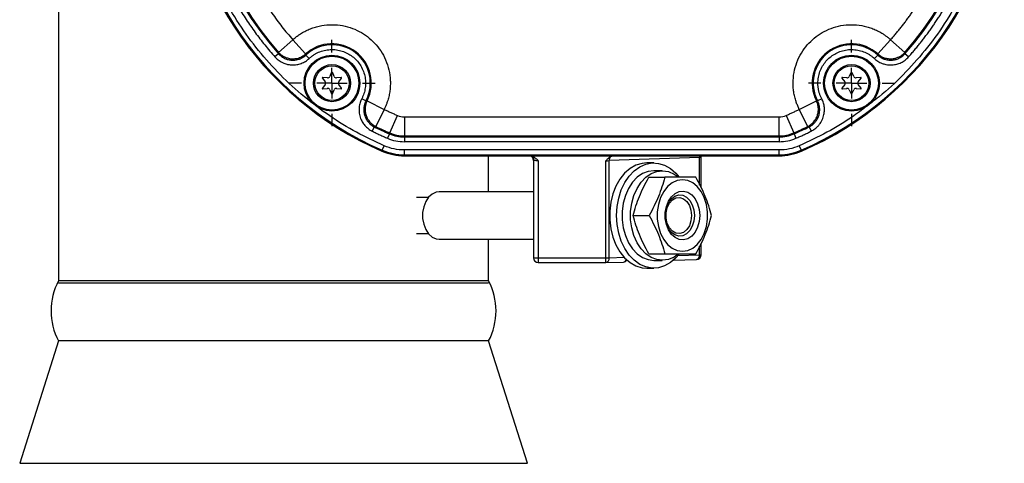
# Model space of a CAD drawing. Header units: inches. Extents: x -3.4 to 19.7, y -7.5 to 23.6.
# Tile 3 of 13: x 5.5 to 12, y 1.7 to 4.6. Entities that reach past the tile are written whole.
import ezdxf

# ---------------------------------------------------------------- set-up
doc = ezdxf.new("R2010")
doc.units = ezdxf.units.IN
doc.header["$MEASUREMENT"] = 0
doc.layers.add('SLD-0', color=179, linetype='Continuous')

# ---------------------------------------------------------------- blocks, each defined once
blk = doc.blocks.new('SW_CENTERMARKSYMBOL_1')
at = {"layer": 'SLD-0', "color": 0}
for p, q in [((0, 0.2), (0, 0.2825)), ((0, 0), (0, 0.1)), ((-0.2, 0), (-0.2825, 0)), ((0, 0), (-0.1, 0)), ((0, 0), (0, -0.1)), ((0, 0), (0.1, 0)), ((0.2, 0), (0.2825, 0)), ((0, -0.2), (0, -0.2825))]:
    blk.add_line(p, q, dxfattribs=at)
blk = doc.blocks.new('SW_CENTERMARKSYMBOL_2')
at = {"layer": 'SLD-0', "color": 0}
for p, q in [((0, 0.2), (0, 0.2825)), ((0, 0), (0, 0.1)), ((-0.2, 0), (-0.2825, 0)), ((0, 0), (-0.1, 0)), ((0, 0), (0, -0.1)), ((0, 0), (0.1, 0)), ((0.2, 0), (0.2825, 0)), ((0, -0.2), (0, -0.2825))]:
    blk.add_line(p, q, dxfattribs=at)

msp = doc.modelspace()

# ---------------------------------------------------------------- linework, layer by layer
at = {"color": 7, "linetype": 'Continuous', "lineweight": 25}
for p, q in [((5.7662, 8.5952), (5.7662, 2.86)), ((7.2067, 4.3536), (7.3002, 4.4365)), ((7.3002, 4.4365), (7.3839, 4.3437)), ((11.1284, 4.3437), (11.2121, 4.4365)), ((11.2121, 4.4365), (11.3056, 4.3536)), ((7.2066, 4.3444), (7.1833, 4.3236)), ((7.2066, 4.3444), (7.2067, 4.3536)), ((7.4063, 4.3134), (7.385, 4.3362)), ((11.1274, 4.3362), (11.1061, 4.3134)), ((11.3056, 4.3536), (11.3058, 4.3444)), ((11.3291, 4.3236), (11.3058, 4.3444)), ((7.526, 4.1866), (7.4961, 4.1904)), ((7.5515, 4.2191), (7.5418, 4.1957)), ((7.5706, 4.1957), (7.5608, 4.2191)), ((7.6162, 4.1904), (7.5863, 4.1866)), ((10.926, 4.1866), (10.8961, 4.1904)), ((10.9515, 4.2191), (10.9418, 4.1957)), ((10.9706, 4.1957), (10.9608, 4.2191)), ((11.0162, 4.1904), (10.9863, 4.1866)), ((7.4934, 4.1856), (7.5116, 4.1617)), ((7.5116, 4.1435), (7.4934, 4.1195)), ((7.6007, 4.1617), (7.6189, 4.1856)), ((7.6189, 4.1195), (7.6007, 4.1435)), ((10.8934, 4.1856), (10.9116, 4.1617)), ((10.9116, 4.1435), (10.8934, 4.1195)), ((11.0007, 4.1617), (11.0189, 4.1856)), ((11.0189, 4.1195), (11.0007, 4.1435)), ((7.4961, 4.1147), (7.526, 4.1185)), ((7.5418, 4.1095), (7.5534, 4.0817)), ((7.5589, 4.0817), (7.5706, 4.1095)), ((7.5863, 4.1185), (7.6162, 4.1147)), ((10.8961, 4.1147), (10.926, 4.1185)), ((10.9418, 4.1095), (10.9534, 4.0817)), ((10.9589, 4.0817), (10.9706, 4.1095)), ((10.9863, 4.1185), (11.0162, 4.1147)), ((7.7786, 4.0362), (7.7509, 4.0507)), ((7.7861, 4.0372), (7.8978, 3.9811)), ((10.6145, 3.9811), (10.7262, 4.0372)), ((10.7614, 4.0507), (10.7337, 4.0362)), ((7.8978, 3.9811), (7.8427, 3.869)), ((7.9344, 3.8266), (7.984, 3.9413)), ((8.03, 3.9318), (10.4824, 3.9318)), ((8.03, 3.9318), (8.03, 3.8069)), ((10.4824, 3.8069), (10.4824, 3.9318)), ((10.5283, 3.9413), (10.5779, 3.8266)), ((10.6696, 3.869), (10.6145, 3.9811)), ((7.82, 3.8384), (7.8338, 3.8664)), ((7.8427, 3.869), (7.8338, 3.8664)), ((10.6785, 3.8664), (10.6696, 3.869)), ((10.6785, 3.8664), (10.6923, 3.8384)), ((7.932, 3.8209), (7.9196, 3.7922)), ((7.932, 3.8209), (7.9344, 3.8266)), ((8.03, 3.8069), (10.4824, 3.8069)), ((8.03, 3.8069), (8.03, 3.8006)), ((10.4824, 3.8006), (10.4824, 3.8069)), ((10.5779, 3.8266), (10.5804, 3.8209)), ((10.5804, 3.8209), (10.5928, 3.7922)), ((7.8857, 3.7139), (7.8981, 3.7425)), ((8.03, 3.8006), (10.4824, 3.8006)), ((8.03, 3.8006), (8.03, 3.7694)), ((10.4824, 3.7694), (8.03, 3.7694)), ((10.4824, 3.8006), (10.4824, 3.7694)), ((10.6142, 3.7425), (10.6266, 3.7139)), ((7.8831, 3.708), (7.8857, 3.7139)), ((10.4824, 3.7153), (8.03, 3.7153)), ((8.03, 3.684), (8.03, 3.7153)), ((8.03, 3.684), (10.4824, 3.684)), ((8.03, 3.6776), (8.03, 3.684)), ((8.03, 3.6776), (10.4824, 3.6776)), ((8.0306, 3.6776), (8.8513, 3.6776)), ((8.5812, 3.4421), (8.5812, 3.6776)), ((9.4064, 3.6776), (10.4818, 3.6776)), ((10.4824, 3.684), (10.4824, 3.7153)), ((10.4824, 3.6776), (10.4824, 3.684)), ((10.6266, 3.7139), (10.6292, 3.708)), ((8.8748, 3.6475), (8.8748, 3.0099)), ((8.906, 3.6452), (8.906, 3.0099)), ((9.3482, 3.0099), (9.3482, 3.6452)), ((9.9622, 3.6665), (9.3703, 3.6459)), ((9.3703, 3.0099), (9.3703, 3.6459)), ((9.662, 3.6306), (9.6161, 3.6306)), ((9.9622, 3.4862), (9.9622, 3.6665)), ((9.9714, 3.4674), (9.9714, 3.6683)), ((9.7172, 3.5796), (9.662, 3.5796)), ((9.6293, 3.5366), (9.7336, 3.5366)), ((8.8748, 3.4421), (8.2587, 3.4421)), ((8.1872, 3.4047), (8.1083, 3.4047)), ((8.1488, 3.2866), (8.1488, 3.2866)), ((8.1488, 3.2866), (8.1488, 3.2866)), ((9.5272, 3.2866), (9.6315, 3.2866)), ((9.9094, 3.2866), (9.9094, 3.2866)), ((9.9094, 3.2866), (9.9094, 3.2866)), ((8.1083, 3.1685), (8.1872, 3.1685)), ((8.2587, 3.1311), (8.8748, 3.1311)), ((8.5812, 2.86), (8.5812, 3.1311)), ((9.9714, 3.0306), (9.9714, 3.1055)), ((9.6293, 3.0366), (9.7336, 3.0366)), ((9.8205, 3.0257), (9.9622, 3.0306)), ((9.9622, 3.0306), (9.9622, 3.0868)), ((9.9622, 3.0306), (9.9714, 3.0306)), ((8.8748, 3.0099), (8.906, 3.0099)), ((8.906, 3.0099), (9.3482, 3.0099)), ((8.906, 3.0099), (8.906, 2.9787)), ((8.906, 2.9787), (9.3482, 2.9787)), ((9.3482, 3.0099), (9.3703, 3.0099)), ((9.3482, 2.9787), (9.3482, 3.0099)), ((9.3482, 2.9787), (9.3482, 2.9787)), ((9.3493, 2.9787), (9.3482, 2.9787)), ((9.3493, 2.9787), (9.463, 2.9827)), ((9.3703, 3.0099), (9.4683, 3.0134)), ((9.662, 2.9936), (9.7172, 2.9936)), ((9.79, 2.9941), (9.9412, 2.9994)), ((9.6161, 2.9426), (9.662, 2.9426)), ((8.5812, 2.86), (5.7662, 2.86)), ((5.7662, 2.8471), (8.5812, 2.8471)), ((5.7662, 2.4663), (5.5125, 1.6662)), ((8.5812, 2.4663), (5.7662, 2.4663)), ((8.8348, 1.6662), (8.5812, 2.4663)), ((5.5125, 1.6662), (8.3483, 1.6662)), ((8.3483, 1.6662), (8.8348, 1.6662))]:
    msp.add_line(p, q, dxfattribs=at)
at = {"color": 7, "linetype": 'Continuous', "lineweight": 25, "flags": 128}
for points in [[(9.9635, 3.6776), (9.9626, 3.6727), (9.9622, 3.6665)], [(9.6161, 3.6306), (9.5852, 3.6278), (9.5449, 3.6156), (9.5066, 3.5938), (9.4714, 3.5632), (9.4405, 3.5247), (9.4145, 3.4793), (9.3944, 3.4283), (9.3807, 3.3733), (9.3737, 3.3158), (9.3737, 3.2575), (9.3807, 3.1999), (9.3944, 3.1449), (9.4145, 3.094), (9.4405, 3.0486), (9.4714, 3.0101), (9.5066, 2.9795), (9.5449, 2.9577), (9.5852, 2.9454), (9.6161, 2.9426)], [(9.4188, 3.2866), (9.4223, 3.3448), (9.4327, 3.4012), (9.4497, 3.4544), (9.4728, 3.5027), (9.5013, 3.5449), (9.5345, 3.5796), (9.5713, 3.6058), (9.6108, 3.6229), (9.6517, 3.6303), (9.6929, 3.6278), (9.7333, 3.6156), (9.7716, 3.5938), (9.8067, 3.5632), (9.8286, 3.5374)], [(9.662, 3.5796), (9.6264, 3.5753), (9.5892, 3.5609), (9.5545, 3.5371), (9.5235, 3.5045), (9.4974, 3.4645), (9.4769, 3.4183), (9.4629, 3.3675), (9.4558, 3.3139), (9.4558, 3.2594), (9.4629, 3.2058), (9.4769, 3.155), (9.4974, 3.1088), (9.5235, 3.0687), (9.5545, 3.0362), (9.5892, 3.0124), (9.6264, 2.998), (9.662, 2.9936)], [(9.8212, 3.0332), (9.7952, 3.0152), (9.7583, 2.9995), (9.7199, 2.9937), (9.6815, 2.998), (9.6443, 3.0124), (9.6096, 3.0362), (9.5787, 3.0687), (9.5525, 3.1088), (9.5321, 3.155), (9.5181, 3.2058), (9.5109, 3.2594), (9.5109, 3.3139), (9.5181, 3.3675), (9.5321, 3.4183), (9.5525, 3.4645), (9.5787, 3.5045), (9.6096, 3.5371), (9.6443, 3.5609), (9.6815, 3.5753), (9.7199, 3.5796), (9.7583, 3.5738), (9.7952, 3.5581), (9.8215, 3.5398)], [(9.8498, 3.5204), (9.8154, 3.5152), (9.7826, 3.5001), (9.7526, 3.4757), (9.727, 3.443), (9.7067, 3.4035), (9.6926, 3.3589), (9.6854, 3.3111), (9.6854, 3.2622), (9.6926, 3.2144), (9.7067, 3.1698), (9.727, 3.1302), (9.7526, 3.0975), (9.7826, 3.0731), (9.8154, 3.058), (9.8498, 3.0529), (9.8841, 3.058), (9.917, 3.0731), (9.9469, 3.0975), (9.9726, 3.1302), (9.9929, 3.1698), (10.007, 3.2144), (10.0141, 3.2622), (10.0141, 3.3111), (10.007, 3.3589), (9.9929, 3.4035), (9.9726, 3.443), (9.9469, 3.4757), (9.917, 3.5001), (9.8841, 3.5152), (9.8498, 3.5204)], [(8.2587, 3.4421), (8.2381, 3.4394), (8.2119, 3.4273), (8.1886, 3.4065), (8.1698, 3.378), (8.1565, 3.3439), (8.1496, 3.3061), (8.1496, 3.2671), (8.1565, 3.2294), (8.1698, 3.1952), (8.1886, 3.1668), (8.2119, 3.1459), (8.2381, 3.1339), (8.2587, 3.1311)], [(9.9629, 3.2866), (9.9594, 3.2468), (9.9489, 3.2095), (9.9323, 3.1771), (9.9104, 3.1515), (9.8847, 3.1345), (9.8569, 3.1269), (9.8286, 3.1295), (9.8016, 3.1419), (9.7777, 3.1633), (9.7582, 3.1926), (9.7446, 3.2277), (9.7375, 3.2666), (9.7375, 3.3067), (9.7446, 3.3455), (9.7582, 3.3807), (9.7777, 3.4099), (9.8016, 3.4314), (9.8286, 3.4438), (9.8569, 3.4463), (9.8847, 3.4388), (9.9104, 3.4217), (9.9323, 3.3962), (9.9489, 3.3637), (9.9594, 3.3264), (9.9629, 3.2866)], [(9.9276, 3.2866), (9.924, 3.2502), (9.9137, 3.2165), (9.8973, 3.188), (9.876, 3.1668), (9.8515, 3.1545), (9.8256, 3.1519), (9.8001, 3.1594), (9.7771, 3.1763), (9.7581, 3.2014), (9.7445, 3.2328), (9.7375, 3.2682), (9.7375, 3.305), (9.7445, 3.3404), (9.7581, 3.3718), (9.7771, 3.3969), (9.8001, 3.4138), (9.8256, 3.4213), (9.8515, 3.4188), (9.876, 3.4065), (9.8973, 3.3853), (9.9137, 3.3568), (9.924, 3.3231), (9.9276, 3.2866)], [(9.9094, 3.2866), (9.9057, 3.2518), (9.8949, 3.2201), (9.8779, 3.1943), (9.8564, 3.1767), (9.8321, 3.1689), (9.8073, 3.1715), (9.7841, 3.1843), (9.7647, 3.2063), (9.7506, 3.2354), (9.7433, 3.269), (9.7433, 3.3042), (9.7506, 3.3379), (9.7647, 3.367), (9.7841, 3.3889), (9.8073, 3.4018), (9.8321, 3.4044), (9.8564, 3.3966), (9.8779, 3.379), (9.8949, 3.3532), (9.9057, 3.3214), (9.9094, 3.2866)], [(9.8278, 3.0349), (9.8067, 3.0101), (9.7716, 2.9795), (9.7333, 2.9577), (9.6929, 2.9454), (9.6517, 2.9429), (9.6108, 2.9504), (9.5713, 2.9674), (9.5345, 2.9937), (9.5013, 3.0284), (9.4728, 3.0705), (9.4497, 3.1189), (9.4327, 3.172), (9.4223, 3.2285), (9.4188, 3.2866)]]:
    msp.add_lwpolyline(points, dxfattribs=at)
at = {"color": 7, "linetype": 'Continuous', "lineweight": 25}
for centre, radius in [((7.5562, 4.1526), 0.1825), ((7.5562, 4.1526), 0.176), ((10.9562, 4.1526), 0.1825), ((10.9562, 4.1526), 0.176), ((7.5562, 4.1526), 0.1214), ((7.5562, 4.1526), 0.1128), ((10.9562, 4.1526), 0.1214), ((10.9562, 4.1526), 0.1128)]:
    msp.add_circle(centre, radius, dxfattribs=at)
for centre, radius, start, end in [((8.7562, 5.7273), 2.2, 113.33927, 246.61961), ((8.7562, 5.7276), 2.2, 113.35984, 246.64016), ((8.7562, 5.7273), 2.1935, 113.33927, 246.61961), ((9.7562, 5.7273), 2.1935, 293.38039, 66.66073), ((9.7562, 5.7273), 2.2, 293.38039, 66.66073), ((9.7562, 5.7276), 2.2, 293.35984, 66.64016), ((8.7562, 5.7273), 2.0769, 138.24176, 221.74706), ((8.7562, 5.7273), 2.0707, 138.4283, 221.5603), ((9.7562, 5.7273), 2.0707, 318.4397, 41.5717), ((9.7562, 5.7273), 2.0769, 318.25294, 41.75824), ((7.5562, 4.1526), 0.2573, 333.34887, 132.0341), ((7.5562, 4.1526), 0.2511, 332.38877, 132.9942), ((10.9562, 4.1526), 0.2573, 47.9659, 206.65113), ((10.9562, 4.1526), 0.2511, 47.0058, 207.61123), ((7.4958, 4.1874), 0.003, 82.73038, 217.26962), ((7.5279, 4.2015), 0.015, 262.73038, 337.26962), ((7.5562, 4.2171), 0.005, 22.73037, 157.26962), ((7.5844, 4.2015), 0.015, 202.73038, 277.26962), ((7.6166, 4.1874), 0.003, 322.73037, 97.26962), ((10.8958, 4.1874), 0.003, 82.73038, 217.26962), ((10.9279, 4.2015), 0.015, 262.73038, 337.26962), ((10.9562, 4.2171), 0.005, 22.73037, 157.26962), ((10.9844, 4.2015), 0.015, 202.73038, 277.26962), ((11.0166, 4.1874), 0.003, 322.73037, 97.26962), ((7.4997, 4.1526), 0.015, 322.73038, 37.26962), ((7.6126, 4.1526), 0.015, 142.73038, 217.26962), ((10.8997, 4.1526), 0.015, 322.73038, 37.26962), ((11.0126, 4.1526), 0.015, 142.73038, 217.26962), ((7.4958, 4.1177), 0.003, 142.73038, 277.26963), ((7.5279, 4.1037), 0.015, 22.73037, 97.26962), ((7.5562, 4.0828), 0.003, 202.73038, 337.26962), ((7.5844, 4.1037), 0.015, 82.73038, 157.26962), ((7.6166, 4.1177), 0.003, 262.73038, 37.26962), ((10.8958, 4.1177), 0.003, 142.73038, 277.26963), ((10.9279, 4.1037), 0.015, 22.73037, 97.26962), ((10.9562, 4.0828), 0.003, 202.73038, 337.26962), ((10.9844, 4.1037), 0.015, 82.73038, 157.26962), ((11.0166, 4.1177), 0.003, 262.73038, 37.26962), ((8.03, 4.0476), 0.1158, 246.61961, 270), ((10.4824, 4.0476), 0.1158, 270, 293.38039), ((8.7562, 5.7273), 2.0769, 243.63591, 246.61961), ((8.7562, 5.7273), 2.0707, 243.82267, 246.61961), ((9.7562, 5.7273), 2.0707, 293.38039, 296.17733), ((9.7562, 5.7273), 2.0769, 293.38039, 296.36409), ((8.03, 4.0476), 0.2469, 246.61961, 270), ((8.03, 4.0476), 0.2407, 246.61961, 270), ((10.4824, 4.0476), 0.2407, 270, 293.38039), ((10.4824, 4.0476), 0.2469, 270, 293.38039), ((8.03, 4.0476), 0.37, 246.61961, 270), ((8.0306, 4.0476), 0.37, 246.64016, 270), ((8.03, 4.0476), 0.3635, 246.61961, 270), ((8.8435, 3.6474), 0.0313, 0.08218, 71.26431), ((10.4818, 4.0476), 0.37, 270, 293.35984), ((10.4824, 4.0476), 0.3635, 270, 293.38039), ((10.4824, 4.0476), 0.37, 270, 293.38039), ((9.4066, 3.6476), 0.0363, 140.40307, 182.74122), ((9.9401, 3.0306), 0.0313, 272, 0), ((9.9351, 3.0262), 0.0275, 282.83935, 9.30975), ((8.906, 3.0099), 0.0312, 180, 270), ((9.3432, 3.0055), 0.0275, 282.83935, 9.30975), ((9.4599, 3.0051), 0.0226, 277.9977, 346.29968), ((9.4619, 3.0139), 0.0313, 272, 323.09354), ((9.7822, 3.0158), 0.0226, 292.87384, 333.66835), ((6.1412, 2.6631), 0.4235, 152.30347, 207.69653), ((8.2062, 2.6631), 0.4235, 332.30347, 27.69653)]:
    msp.add_arc(centre, radius, start, end, dxfattribs=at)
msp.add_ellipse((9.4054, 3.6463), major_axis=(-0.0442, -0.0015), ratio=0.706891, start_param=4.663029, end_param=5.338019, dxfattribs=at)
for points, knots in [([(7.8981, 3.7425), (7.8371, 3.7709), (7.714, 3.8281), (7.5393, 3.9362), (7.3721, 4.0615), (7.2158, 4.2048), (7.0728, 4.3645), (6.9459, 4.5382), (6.8368, 4.7237), (6.7471, 4.9184), (6.6777, 5.1187), (6.6288, 5.3219), (6.6001, 5.5252), (6.5907, 5.7281), (6.6002, 5.931), (6.6291, 6.1342), (6.6781, 6.3374), (6.7476, 6.5377), (6.8375, 6.7323), (6.9468, 6.9177), (7.0736, 7.0916), (7.2174, 7.2502), (7.3375, 7.3646), (7.4132, 7.4202), (7.4317, 7.4337)], [0, 0, 0, 0, 0.044998, 0.09075, 0.137207, 0.184683, 0.232455, 0.280464, 0.328469, 0.376241, 0.423721, 0.470174, 0.515927, 0.560928, 0.605925, 0.651678, 0.698134, 0.74561, 0.793383, 0.841392, 0.889397, 0.937169, 0.984649, 1, 1, 1, 1]), ([(11.0564, 7.4519), (11.0831, 7.4324), (11.1671, 7.3711), (11.295, 7.2504), (11.4386, 7.0915), (11.5655, 6.9177), (11.6748, 6.7323), (11.7647, 6.5377), (11.8342, 6.3374), (11.8832, 6.1342), (11.9121, 5.931), (11.9216, 5.7281), (11.9122, 5.5252), (11.8835, 5.3219), (11.8346, 5.1187), (11.7653, 4.9184), (11.6755, 4.7237), (11.5664, 4.5383), (11.4397, 4.3643), (11.296, 4.2055), (11.177, 4.0919), (11.1024, 4.0371), (11.085, 4.0242)], [0, 0, 0, 0, 0.024986, 0.078693, 0.132735, 0.187045, 0.24135, 0.295392, 0.349104, 0.401653, 0.45341, 0.504317, 0.55522, 0.606977, 0.659531, 0.713238, 0.76728, 0.82159, 0.875895, 0.929937, 0.983648, 1, 1, 1, 1]), ([(7.1835, 7.1313), (7.1769, 7.1238), (7.1635, 7.1087), (7.144, 7.0858), (7.1247, 7.0626), (7.1058, 7.0392), (7.0872, 7.0155), (7.069, 6.9915), (7.0511, 6.9673), (7.0336, 6.9428), (7.0164, 6.9181), (6.9996, 6.8931), (6.9831, 6.8679), (6.9384, 6.7974), (6.8713, 6.678), (6.7924, 6.5023), (6.7292, 6.3181), (6.6827, 6.1253), (6.6543, 5.9279), (6.6448, 5.7275), (6.6543, 5.5271), (6.6827, 5.3297), (6.7291, 5.137), (6.7923, 4.9527), (6.8711, 4.777), (6.9417, 4.6514), (6.9945, 4.569), (7.0234, 4.5262), (7.0533, 4.4841), (7.0842, 4.4428), (7.1162, 4.4023), (7.1491, 4.3624), (7.1719, 4.3365), (7.1833, 4.3236)], [0, 0, 0, 0, 0.0098274, 0.0196449, 0.0294545, 0.0392581, 0.0490578, 0.0588556, 0.0686534, 0.0784534, 0.0882575, 0.0980677, 0.107886, 0.1177145, 0.1795762, 0.2414448, 0.305502, 0.3695659, 0.4347801, 0.500001, 0.5652152, 0.630436, 0.6944932, 0.7585571, 0.8204189, 0.8822875, 0.899128, 0.9159436, 0.9327442, 0.94954, 0.9663412, 0.9831578, 1, 1, 1, 1]), ([(11.3291, 4.3236), (11.3357, 4.3311), (11.3491, 4.3462), (11.3686, 4.3691), (11.3879, 4.3923), (11.4068, 4.4158), (11.4254, 4.4395), (11.4436, 4.4634), (11.4614, 4.4876), (11.479, 4.5121), (11.4961, 4.5369), (11.513, 4.5619), (11.5295, 4.5871), (11.5741, 4.6576), (11.6412, 4.777), (11.72, 4.9527), (11.7832, 5.137), (11.8297, 5.3297), (11.858, 5.5271), (11.8675, 5.7275), (11.858, 5.9279), (11.8296, 6.1253), (11.7831, 6.3181), (11.7199, 6.5023), (11.6411, 6.678), (11.5704, 6.8036), (11.5176, 6.886), (11.4887, 6.9288), (11.4588, 6.9709), (11.4278, 7.0122), (11.3959, 7.0527), (11.3629, 7.0925), (11.3402, 7.1184), (11.3288, 7.1313)], [0, 0, 0, 0, 0.009827, 0.019645, 0.029454, 0.039258, 0.049058, 0.058856, 0.068653, 0.078453, 0.088257, 0.098068, 0.107886, 0.117714, 0.179576, 0.241445, 0.305502, 0.369566, 0.43478, 0.500001, 0.565215, 0.630436, 0.694493, 0.758557, 0.820419, 0.882287, 0.899128, 0.915944, 0.932744, 0.94954, 0.966341, 0.983158, 1, 1, 1, 1]), ([(7.3005, 7.0184), (7.2944, 7.0115), (7.2822, 6.9976), (7.2642, 6.9765), (7.2466, 6.9551), (7.2293, 6.9335), (7.2123, 6.9117), (7.1956, 6.8896), (7.1792, 6.8673), (7.1631, 6.8447), (7.1474, 6.8219), (7.132, 6.7989), (7.1169, 6.7757), (7.076, 6.7108), (7.0146, 6.6009), (6.9425, 6.4394), (6.8846, 6.27), (6.8422, 6.0929), (6.8162, 5.9116), (6.8075, 5.7275), (6.8161, 5.5434), (6.8421, 5.3621), (6.8845, 5.185), (6.9423, 5.0156), (7.0144, 4.8541), (7.0803, 4.7361), (7.1316, 4.6559), (7.1628, 4.6101), (7.1952, 4.5652), (7.2289, 4.5213), (7.2638, 4.4783), (7.2881, 4.4504), (7.3002, 4.4365)], [0, 0, 0, 0, 0.009833, 0.019656, 0.029471, 0.03928, 0.049085, 0.058888, 0.068692, 0.078497, 0.088307, 0.098122, 0.107946, 0.11778, 0.179648, 0.241524, 0.305567, 0.369617, 0.434806, 0.500001, 0.56519, 0.630386, 0.694429, 0.758479, 0.820347, 0.882223, 0.901878, 0.921502, 0.94111, 0.960718, 0.980343, 1, 1, 1, 1]), ([(11.2121, 4.4365), (11.2182, 4.4434), (11.2304, 4.4573), (11.2483, 4.4785), (11.266, 4.4998), (11.2833, 4.5214), (11.3003, 4.5433), (11.317, 4.5654), (11.3333, 4.5877), (11.3494, 4.6102), (11.3651, 4.633), (11.3805, 4.656), (11.3956, 4.6793), (11.4365, 4.7442), (11.4979, 4.8541), (11.57, 5.0156), (11.6278, 5.185), (11.6702, 5.3621), (11.6962, 5.5434), (11.7048, 5.7275), (11.6961, 5.9116), (11.6702, 6.0929), (11.6277, 6.27), (11.5698, 6.4394), (11.4977, 6.6009), (11.4318, 6.7188), (11.3805, 6.799), (11.3493, 6.8448), (11.3169, 6.8897), (11.2832, 6.9336), (11.2483, 6.9767), (11.224, 7.0045), (11.2118, 7.0184)], [0, 0, 0, 0, 0.009833, 0.019656, 0.029471, 0.03928, 0.049085, 0.058888, 0.068692, 0.078497, 0.088307, 0.098122, 0.107946, 0.11778, 0.179648, 0.241524, 0.305567, 0.369617, 0.434806, 0.500001, 0.56519, 0.630386, 0.694429, 0.758479, 0.820347, 0.882223, 0.901878, 0.921502, 0.94111, 0.960718, 0.980343, 1, 1, 1, 1]), ([(7.3002, 4.4365), (7.3034, 4.4392), (7.3096, 4.4448), (7.3193, 4.4527), (7.3293, 4.4603), (7.3395, 4.4676), (7.3556, 4.4782), (7.3781, 4.4913), (7.4081, 4.5055), (7.4395, 4.5171), (7.4834, 4.529), (7.5403, 4.5366), (7.6089, 4.5332), (7.6748, 4.518), (7.7351, 4.4924), (7.7889, 4.458), (7.8363, 4.4152), (7.877, 4.3639), (7.9092, 4.3044), (7.9306, 4.2392), (7.9384, 4.1823), (7.9386, 4.1368), (7.9357, 4.1034), (7.93, 4.0708), (7.9227, 4.0429), (7.9146, 4.0194), (7.9069, 3.9999), (7.9008, 3.9874), (7.8978, 3.9811)], [0, 0, 0, 0, 0.01186, 0.023702, 0.035539, 0.047384, 0.05925, 0.090228, 0.121226, 0.153192, 0.185176, 0.250093, 0.31501, 0.378897, 0.440817, 0.500002, 0.559188, 0.621108, 0.684994, 0.749912, 0.814829, 0.846794, 0.878778, 0.909757, 0.940755, 0.960509, 0.980237, 1, 1, 1, 1]), ([(10.6145, 3.9811), (10.6127, 3.9849), (10.609, 3.9924), (10.604, 4.0039), (10.5993, 4.0155), (10.595, 4.0272), (10.589, 4.0456), (10.5823, 4.0708), (10.5766, 4.1034), (10.5737, 4.1368), (10.5739, 4.1823), (10.5817, 4.2392), (10.6032, 4.3044), (10.6353, 4.3639), (10.676, 4.4152), (10.7234, 4.458), (10.7772, 4.4924), (10.8376, 4.518), (10.9034, 4.5332), (10.972, 4.5366), (11.0289, 4.529), (11.0728, 4.5171), (11.1042, 4.5055), (11.1342, 4.4913), (11.1591, 4.4768), (11.1797, 4.4629), (11.1964, 4.4502), (11.2068, 4.4411), (11.2121, 4.4365)], [0, 0, 0, 0, 0.01186, 0.023702, 0.035539, 0.047384, 0.05925, 0.090228, 0.121226, 0.153192, 0.185176, 0.250093, 0.31501, 0.378897, 0.440817, 0.500002, 0.559188, 0.621108, 0.684994, 0.749912, 0.814829, 0.846794, 0.878778, 0.909757, 0.940755, 0.960509, 0.980237, 1, 1, 1, 1]), ([(7.1833, 4.3236), (7.185, 4.3217), (7.1895, 4.3169), (7.1982, 4.3087), (7.2096, 4.2997), (7.2241, 4.2906), (7.2393, 4.2832), (7.2567, 4.2771), (7.2738, 4.2732), (7.2923, 4.2712), (7.3093, 4.2714), (7.3256, 4.2733), (7.3404, 4.2766), (7.3549, 4.2813), (7.3689, 4.2873), (7.3823, 4.2947), (7.3949, 4.3033), (7.4025, 4.31), (7.4063, 4.3134)], [0, 0, 0, 0, 0.03125, 0.079089, 0.143464, 0.206727, 0.286291, 0.346575, 0.428879, 0.496424, 0.571728, 0.632785, 0.693947, 0.755179, 0.816435, 0.877668, 0.938852, 1, 1, 1, 1]), ([(7.2066, 4.3444), (7.2081, 4.3428), (7.2111, 4.3395), (7.2158, 4.335), (7.2207, 4.3307), (7.2258, 4.3269), (7.2308, 4.3233), (7.2359, 4.3201), (7.2411, 4.3172), (7.2519, 4.3117), (7.2694, 4.3055), (7.2941, 4.3019), (7.3189, 4.3033), (7.3388, 4.3084), (7.3538, 4.3147), (7.3645, 4.3205), (7.3751, 4.3276), (7.3816, 4.3333), (7.385, 4.3362)], [0, 0, 0, 0, 0.033594, 0.066722, 0.099291, 0.131208, 0.162388, 0.192749, 0.222216, 0.250722, 0.376832, 0.50046, 0.623791, 0.750137, 0.807758, 0.869041, 0.93336, 1, 1, 1, 1]), ([(7.2067, 4.3536), (7.2082, 4.352), (7.2115, 4.3484), (7.2171, 4.3431), (7.2239, 4.3375), (7.2319, 4.3317), (7.2414, 4.3261), (7.2522, 4.321), (7.2646, 4.3166), (7.2784, 4.3133), (7.2958, 4.3112), (7.3155, 4.3119), (7.3355, 4.3162), (7.3521, 4.3225), (7.3654, 4.3297), (7.3757, 4.3367), (7.3814, 4.3416), (7.3839, 4.3437)], [0, 0, 0, 0, 0.0337974, 0.0730399, 0.1177268, 0.1678571, 0.22343, 0.2844444, 0.3508993, 0.4227934, 0.5001254, 0.6168507, 0.7202247, 0.810236, 0.8868744, 0.9501314, 1, 1, 1, 1]), ([(7.4063, 4.3134), (7.4086, 4.3155), (7.4132, 4.3197), (7.4204, 4.3256), (7.4278, 4.3312), (7.4355, 4.3364), (7.4434, 4.3414), (7.4515, 4.346), (7.4598, 4.3502), (7.4775, 4.3584), (7.5057, 4.3678), (7.5452, 4.3733), (7.5851, 4.3718), (7.6232, 4.3631), (7.6585, 4.3484), (7.69, 4.3282), (7.7178, 4.3032), (7.7414, 4.273), (7.7598, 4.2386), (7.7719, 4.2006), (7.7771, 4.161), (7.7753, 4.1282), (7.7706, 4.1029), (7.7656, 4.085), (7.7592, 4.0674), (7.7537, 4.0563), (7.7509, 4.0507)], [0, 0, 0, 0, 0.015237, 0.030394, 0.045496, 0.060571, 0.075648, 0.090753, 0.105914, 0.121159, 0.1856, 0.250075, 0.314516, 0.378991, 0.439485, 0.500013, 0.560508, 0.621036, 0.685477, 0.749952, 0.814393, 0.878868, 0.909255, 0.939426, 0.969601, 1, 1, 1, 1]), ([(10.7614, 4.0507), (10.76, 4.0535), (10.7571, 4.059), (10.7534, 4.0676), (10.7499, 4.0762), (10.7469, 4.085), (10.7442, 4.0939), (10.7419, 4.1029), (10.74, 4.1121), (10.7369, 4.1313), (10.7352, 4.161), (10.7404, 4.2005), (10.7525, 4.2386), (10.771, 4.273), (10.7945, 4.3032), (10.8223, 4.3282), (10.8538, 4.3484), (10.8891, 4.3631), (10.9272, 4.3718), (10.9671, 4.3733), (11.0066, 4.3678), (11.0378, 4.3574), (11.0609, 4.3462), (11.0769, 4.3366), (11.0921, 4.3258), (11.1014, 4.3175), (11.1061, 4.3134)], [0, 0, 0, 0, 0.015237, 0.030394, 0.045496, 0.060571, 0.075648, 0.090753, 0.105914, 0.121159, 0.1856, 0.250075, 0.314516, 0.378991, 0.439485, 0.500013, 0.560508, 0.621036, 0.685477, 0.749952, 0.814393, 0.878868, 0.909255, 0.939426, 0.969601, 1, 1, 1, 1]), ([(11.1061, 4.3134), (11.108, 4.3116), (11.1128, 4.3072), (11.1222, 4.2999), (11.1345, 4.292), (11.1498, 4.2842), (11.1656, 4.2783), (11.1835, 4.2738), (11.2008, 4.2715), (11.2195, 4.2712), (11.2363, 4.2729), (11.2524, 4.2763), (11.2669, 4.2809), (11.2809, 4.2869), (11.2943, 4.2942), (11.3069, 4.3028), (11.3186, 4.3125), (11.3256, 4.3199), (11.3291, 4.3236)], [0, 0, 0, 0, 0.03125, 0.079089, 0.143464, 0.206727, 0.286291, 0.346575, 0.428879, 0.496424, 0.571728, 0.632785, 0.693947, 0.755179, 0.816435, 0.877668, 0.938852, 1, 1, 1, 1]), ([(11.1274, 4.3362), (11.129, 4.3347), (11.1323, 4.3317), (11.1375, 4.3277), (11.1427, 4.3239), (11.1481, 4.3205), (11.1535, 4.3174), (11.1588, 4.3147), (11.1642, 4.3123), (11.1755, 4.3079), (11.1935, 4.3032), (11.2184, 4.3019), (11.243, 4.3055), (11.2623, 4.3125), (11.2767, 4.3201), (11.2868, 4.3269), (11.2967, 4.3349), (11.3027, 4.3412), (11.3058, 4.3444)], [0, 0, 0, 0, 0.03359, 0.066716, 0.099283, 0.1312, 0.16238, 0.192743, 0.222213, 0.250722, 0.37682, 0.50046, 0.623779, 0.750137, 0.807752, 0.869033, 0.933354, 1, 1, 1, 1]), ([(11.1284, 4.3437), (11.13, 4.3423), (11.1335, 4.3393), (11.1394, 4.3348), (11.1465, 4.33), (11.1551, 4.3252), (11.165, 4.3206), (11.1765, 4.3166), (11.1894, 4.3134), (11.2038, 4.3116), (11.2214, 4.3115), (11.2406, 4.3143), (11.2598, 4.3206), (11.2756, 4.3285), (11.2882, 4.3371), (11.2979, 4.3454), (11.3032, 4.3511), (11.3056, 4.3536)], [0, 0, 0, 0, 0.0317619, 0.0694779, 0.113147, 0.1627684, 0.2183409, 0.2798633, 0.3473343, 0.4207523, 0.5001157, 0.6139883, 0.715649, 0.8050883, 0.8822978, 0.9472704, 1, 1, 1, 1]), ([(7.7509, 4.0507), (7.7498, 4.0484), (7.7468, 4.0425), (7.7423, 4.0315), (7.7379, 4.0176), (7.7345, 4.0008), (7.7329, 3.984), (7.7333, 3.9656), (7.7357, 3.9482), (7.7404, 3.9302), (7.7465, 3.9144), (7.754, 3.8998), (7.7623, 3.887), (7.7718, 3.8751), (7.7824, 3.8641), (7.794, 3.8543), (7.8065, 3.8455), (7.8155, 3.8408), (7.82, 3.8384)], [0, 0, 0, 0, 0.03125, 0.079089, 0.143464, 0.206727, 0.286291, 0.346575, 0.428879, 0.496424, 0.571728, 0.632785, 0.693947, 0.755179, 0.816435, 0.877668, 0.938852, 1, 1, 1, 1]), ([(7.7786, 4.0362), (7.7776, 4.0342), (7.7756, 4.0303), (7.7731, 4.0242), (7.7708, 4.0181), (7.769, 4.0121), (7.7674, 4.0061), (7.7663, 4.0002), (7.7654, 3.9944), (7.7641, 3.9822), (7.7644, 3.9637), (7.7697, 3.9394), (7.7797, 3.9166), (7.7915, 3.8998), (7.8027, 3.888), (7.8119, 3.88), (7.8223, 3.8726), (7.8299, 3.8685), (7.8338, 3.8664)], [0, 0, 0, 0, 0.03359, 0.066716, 0.099283, 0.1312, 0.16238, 0.192743, 0.222213, 0.250722, 0.37682, 0.50046, 0.623779, 0.750137, 0.807752, 0.869033, 0.933354, 1, 1, 1, 1]), ([(7.7861, 4.0372), (7.7851, 4.035), (7.7831, 4.0308), (7.7807, 4.0248), (7.7788, 4.0194), (7.7767, 4.012), (7.7748, 4.0037), (7.7737, 3.9954), (7.7731, 3.9892), (7.7729, 3.9847), (7.7729, 3.9806), (7.773, 3.9764), (7.7733, 3.9712), (7.7741, 3.9631), (7.7759, 3.953), (7.7804, 3.9373), (7.787, 3.9226), (7.7958, 3.9088), (7.803, 3.8996), (7.8111, 3.891), (7.8198, 3.8834), (7.8303, 3.8756), (7.8384, 3.8713), (7.8427, 3.869)], [0, 0, 0, 0, 0.037003, 0.069975, 0.098912, 0.123817, 0.186777, 0.228954, 0.250068, 0.281735, 0.297557, 0.313364, 0.344913, 0.376344, 0.438686, 0.500124, 0.623758, 0.681764, 0.749991, 0.801504, 0.860345, 0.926511, 1, 1, 1, 1]), ([(11.0711, 4.0138), (11.0379, 3.9881), (10.9507, 3.9204), (10.798, 3.8285), (10.6752, 3.771), (10.6142, 3.7425)], [0, 0, 0, 0, 0.236585, 0.621462, 1, 1, 1, 1]), ([(10.6696, 3.869), (10.6716, 3.87), (10.6754, 3.872), (10.6809, 3.8752), (10.6859, 3.8786), (10.6906, 3.882), (10.6948, 3.8854), (10.6987, 3.8889), (10.7023, 3.8922), (10.7055, 3.8956), (10.7105, 3.9011), (10.7165, 3.9088), (10.7254, 3.9226), (10.7319, 3.9373), (10.7364, 3.953), (10.7382, 3.9631), (10.7391, 3.9712), (10.7393, 3.9764), (10.7394, 3.9806), (10.7394, 3.9847), (10.7392, 3.9892), (10.7386, 3.9954), (10.7375, 4.0037), (10.7352, 4.0139), (10.7315, 4.0256), (10.7281, 4.033), (10.7262, 4.0372)], [0, 0, 0, 0, 0.033577, 0.065707, 0.096389, 0.125624, 0.153411, 0.179751, 0.204642, 0.228087, 0.250083, 0.318297, 0.37631, 0.499938, 0.561373, 0.623712, 0.655142, 0.686689, 0.702496, 0.718317, 0.749982, 0.771096, 0.81327, 0.876228, 0.930048, 1, 1, 1, 1]), ([(10.6785, 3.8664), (10.6805, 3.8674), (10.6844, 3.8694), (10.69, 3.8728), (10.6954, 3.8764), (10.7005, 3.8802), (10.7052, 3.8842), (10.7097, 3.8883), (10.7138, 3.8924), (10.722, 3.9015), (10.7327, 3.9167), (10.7426, 3.9395), (10.7479, 3.9638), (10.7483, 3.9843), (10.7462, 4.0005), (10.7434, 4.0123), (10.7394, 4.0244), (10.7356, 4.0322), (10.7337, 4.0362)], [0, 0, 0, 0, 0.033594, 0.066722, 0.099291, 0.131208, 0.162388, 0.192749, 0.222216, 0.250722, 0.376832, 0.50046, 0.623791, 0.750137, 0.807758, 0.869041, 0.93336, 1, 1, 1, 1]), ([(10.6923, 3.8384), (10.6946, 3.8396), (10.7005, 3.8426), (10.7106, 3.8488), (10.7223, 3.8575), (10.735, 3.8691), (10.7461, 3.8818), (10.7567, 3.8969), (10.7649, 3.9123), (10.7718, 3.9297), (10.7761, 3.9461), (10.7786, 3.9623), (10.7794, 3.9775), (10.7787, 3.9927), (10.7766, 4.0078), (10.773, 4.0226), (10.7681, 4.037), (10.7636, 4.0461), (10.7614, 4.0507)], [0, 0, 0, 0, 0.03125, 0.079089, 0.143464, 0.206727, 0.286291, 0.346575, 0.428879, 0.496424, 0.571728, 0.632785, 0.693947, 0.755179, 0.816435, 0.877668, 0.938852, 1, 1, 1, 1]), ([(7.8978, 3.9811), (7.9049, 3.9777), (7.9191, 3.9707), (7.9406, 3.9607), (7.9622, 3.9508), (7.9768, 3.9445), (7.984, 3.9413)], [0, 0, 0, 0, 0.250019, 0.5, 0.749981, 1, 1, 1, 1]), ([(10.5283, 3.9413), (10.5356, 3.9445), (10.5501, 3.9508), (10.5717, 3.9607), (10.5932, 3.9707), (10.6074, 3.9777), (10.6145, 3.9811)], [0, 0, 0, 0, 0.250019, 0.5, 0.749981, 1, 1, 1, 1]), ([(7.82, 3.8384), (7.8282, 3.8344), (7.8446, 3.8263), (7.8694, 3.8146), (7.8944, 3.8032), (7.9112, 3.7959), (7.9196, 3.7922)], [0, 0, 0, 0, 0.250021, 0.5, 0.749979, 1, 1, 1, 1]), ([(10.5928, 3.7922), (10.6011, 3.7959), (10.6179, 3.8032), (10.6429, 3.8146), (10.6677, 3.8263), (10.6841, 3.8344), (10.6923, 3.8384)], [0, 0, 0, 0, 0.250021, 0.5, 0.749979, 1, 1, 1, 1]), ([(8.8513, 3.6776), (8.8525, 3.6775), (8.855, 3.6775), (8.8588, 3.677), (8.8626, 3.6761), (8.8664, 3.675), (8.8702, 3.6735), (8.874, 3.6716), (8.8779, 3.6695), (8.8825, 3.6665), (8.8881, 3.6622), (8.8938, 3.6572), (8.8998, 3.6514), (8.9037, 3.6476), (8.906, 3.6452)], [0, 0, 0, 0, 0.057276, 0.115246, 0.174339, 0.234962, 0.297489, 0.362263, 0.429593, 0.499753, 0.616698, 0.749598, 0.846967, 1, 1, 1, 1]), ([(9.9713, 3.6679), (9.9713, 3.6702), (9.9715, 3.6736), (9.9725, 3.6766), (9.9729, 3.6776)], [0, 0, 0, 0, 0.692146, 1, 1, 1, 1]), ([(8.8716, 3.6725), (8.8714, 3.6716), (8.8709, 3.6697), (8.873, 3.6641), (8.8752, 3.6562), (8.8753, 3.6501), (8.8753, 3.647)], [0, 0, 0, 0, 0.221987, 0.474366, 0.734643, 1, 1, 1, 1]), ([(8.906, 3.6452), (8.9049, 3.6452), (8.9026, 3.6452), (8.8992, 3.6453), (8.8958, 3.6453), (8.8924, 3.6454), (8.8893, 3.6456), (8.8862, 3.6457), (8.8819, 3.646), (8.8766, 3.6465), (8.8747, 3.6471), (8.8748, 3.6474), (8.8748, 3.6475)], [0, 0, 0, 0, 0.068025, 0.137229, 0.207614, 0.279185, 0.351946, 0.425899, 0.501049, 0.701821, 0.978161, 1, 1, 1, 1]), ([(9.3482, 3.6452), (9.3511, 3.648), (9.3558, 3.6527), (9.3623, 3.659), (9.3679, 3.6636), (9.3732, 3.6675), (9.3769, 3.6697), (9.3786, 3.6707)], [0, 0, 0, 0, 0.301526, 0.501378, 0.681395, 0.847317, 1, 1, 1, 1]), ([(9.9714, 3.6681), (9.9714, 3.6681), (9.9714, 3.6679), (9.971, 3.6677), (9.9703, 3.6675), (9.9694, 3.6673), (9.9684, 3.6671), (9.9672, 3.667), (9.966, 3.6668), (9.9647, 3.6667), (9.9635, 3.6666), (9.9626, 3.6666), (9.9622, 3.6665)], [0, 0, 0, 0, 0.131622, 0.256219, 0.373789, 0.484333, 0.587849, 0.684336, 0.773796, 0.856226, 0.931627, 1, 1, 1, 1]), ([(9.5272, 3.2866), (9.5326, 3.3075), (9.5386, 3.3283), (9.5522, 3.37), (9.5674, 3.4116), (9.5862, 3.4533), (9.6067, 3.495), (9.6177, 3.5158), (9.6293, 3.5366)], [0, 0, 0, 0, 0.25, 0.25, 0.5, 0.75, 0.75, 1, 1, 1, 1]), ([(9.7336, 3.5366), (9.7282, 3.5158), (9.7222, 3.495), (9.7086, 3.4533), (9.6934, 3.4116), (9.6746, 3.37), (9.6541, 3.3283), (9.6431, 3.3075), (9.6315, 3.2866)], [0, 0, 0, 0, 0.25, 0.25, 0.5, 0.75, 0.75, 1, 1, 1, 1]), ([(9.9377, 3.5366), (9.9238, 3.5366), (9.9093, 3.5366), (9.8787, 3.5366), (9.8465, 3.5366), (9.8107, 3.5366), (9.7732, 3.5366), (9.7537, 3.5366), (9.7336, 3.5366)], [0, 0, 0, 0, 0.25, 0.25, 0.5, 0.75, 0.75, 1, 1, 1, 1]), ([(10.0398, 3.2866), (10.0344, 3.3075), (10.0284, 3.3283), (10.0148, 3.37), (9.9996, 3.4116), (9.9808, 3.4533), (9.9603, 3.495), (9.9493, 3.5158), (9.9377, 3.5366)], [0, 0, 0, 0, 0.25, 0.25, 0.5, 0.75, 0.75, 1, 1, 1, 1]), ([(9.6293, 3.0366), (9.6177, 3.0575), (9.6067, 3.0783), (9.5862, 3.12), (9.5674, 3.1616), (9.5522, 3.2033), (9.5386, 3.245), (9.5326, 3.2658), (9.5272, 3.2866)], [0, 0, 0, 0, 0.25, 0.25, 0.5, 0.75, 0.75, 1, 1, 1, 1]), ([(9.6315, 3.2866), (9.6431, 3.2658), (9.6541, 3.245), (9.6746, 3.2033), (9.6934, 3.1616), (9.7086, 3.12), (9.7222, 3.0783), (9.7282, 3.0575), (9.7336, 3.0366)], [0, 0, 0, 0, 0.25, 0.25, 0.5, 0.75, 0.75, 1, 1, 1, 1]), ([(9.9377, 3.0366), (9.9493, 3.0575), (9.9603, 3.0783), (9.9808, 3.12), (9.9996, 3.1616), (10.0148, 3.2033), (10.0284, 3.245), (10.0344, 3.2658), (10.0398, 3.2866)], [0, 0, 0, 0, 0.25, 0.25, 0.5, 0.75, 0.75, 1, 1, 1, 1]), ([(9.7336, 3.0366), (9.7537, 3.0366), (9.7732, 3.0366), (9.8107, 3.0366), (9.8465, 3.0366), (9.8787, 3.0366), (9.9093, 3.0366), (9.9238, 3.0366), (9.9377, 3.0366)], [0, 0, 0, 0, 0.25, 0.25, 0.5, 0.75, 0.75, 1, 1, 1, 1])]:
    msp.add_open_spline(points, degree=3, knots=knots, dxfattribs=at)
for points in [[(7.385, 4.3362), (7.3846, 4.3387), (7.3842, 4.3412), (7.3839, 4.3437)], [(11.1284, 4.3437), (11.1281, 4.3412), (11.1277, 4.3387), (11.1274, 4.3362)], [(7.7861, 4.0372), (7.7836, 4.0368), (7.7811, 4.0365), (7.7786, 4.0362)], [(10.7337, 4.0362), (10.7312, 4.0365), (10.7287, 4.0368), (10.7262, 4.0372)], [(8.03, 3.7153), (7.9846, 3.7153), (7.9397, 3.7245), (7.8981, 3.7425)], [(7.9196, 3.7922), (7.9544, 3.7772), (7.992, 3.7694), (8.03, 3.7694)], [(10.4824, 3.7694), (10.5203, 3.7694), (10.5579, 3.7772), (10.5928, 3.7922)], [(10.6142, 3.7425), (10.5726, 3.7245), (10.5277, 3.7153), (10.4824, 3.7153)], [(9.3482, 3.6452), (9.3564, 3.6452), (9.3645, 3.6454), (9.3703, 3.6459)]]:
    msp.add_open_spline(points, degree=3, dxfattribs=at)

# ---------------------------------------------------------------- block references
at = {"layer": 'SLD-0'}
for name, p in [('SW_CENTERMARKSYMBOL_2', (7.5562, 4.1526)), ('SW_CENTERMARKSYMBOL_1', (10.9562, 4.1526))]:
    msp.add_blockref(name, p, dxfattribs=at)

doc.saveas('drawing.dxf')
